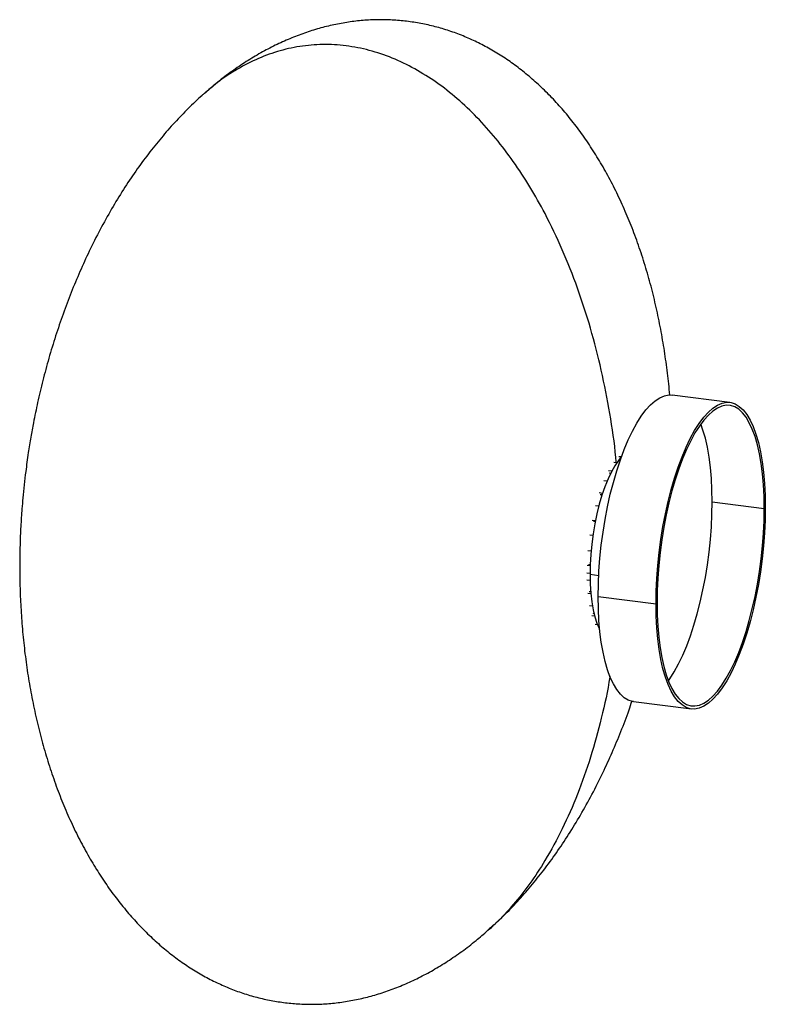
# Paper-space layout '_Dimétrica' of a CAD drawing. Header units: millimetres. Extents: x -115 to 126, y -161 to 158.
import ezdxf

# ---------------------------------------------------------------- set-up
doc = ezdxf.new("R2010")
doc.units = ezdxf.units.MM

psp = doc.layouts.new('_Dimétrica')

# ---------------------------------------------------------------- linework, layer by layer
at = {"color": 7, "linetype": 'Continuous', "lineweight": 25}
for p, q in [((114.33, 33.88), (95.62, 36.24)), ((79.17, 16.2), (78.4, 16.3)), ((77.68, 14.31), (76.74, 14.43)), ((76.07, 11.59), (75.04, 11.72)), ((75.7, 10.86), (75.25, 10.92)), ((74.58, 8.38), (73.52, 8.52)), ((73.12, 4.43), (72.05, 4.57)), ((72.95, 3.93), (72.36, 4.01)), ((71.89, 0.25), (70.82, 0.38)), ((108.57, 1.68), (125.4, -0.45)), ((70.8, -4.51), (69.74, -4.37)), ((70.76, -4.72), (70.13, -4.64)), ((69.99, -9.22), (68.94, -9.09)), ((69.4, -14.27), (68.36, -14.14)), ((69.11, -19), (68.08, -18.88)), ((69.12, -18.73), (68.53, -18.66)), ((69.06, -21.5), (68.04, -21.37)), ((71.87, -22.21), (69.06, -21.85)), ((69.08, -23.8), (68.07, -23.67)), ((69.32, -28.04), (68.34, -27.92)), ((69.27, -27.46), (68.78, -27.4)), ((71.69, -28.96), (90.4, -31.31)), ((69.85, -32.06), (68.9, -31.94)), ((70.35, -34.5), (70.08, -34.47)), ((70.57, -35.34), (69.69, -35.23)), ((71.52, -38.14), (70.76, -38.04)), ((72.23, -40.06), (71.97, -40.02)), ((83.12, -62.97), (101.83, -65.33))]:
    psp.add_line(p, q, dxfattribs=at)
at = {"color": 7, "linetype": 'Continuous', "lineweight": 25, "flags": 128}
for points in [[(71.69, -28.96), (71.76, -24.9), (71.95, -20.77), (72.26, -16.58), (72.7, -12.36), (73.26, -8.16), (73.94, -3.99), (74.73, 0.11), (75.62, 4.12), (76.61, 8), (77.69, 11.72), (78.86, 15.26), (80.1, 18.6), (81.41, 21.71), (82.78, 24.56), (84.19, 27.14), (85.65, 29.43), (87.13, 31.41), (88.62, 33.07), (90.12, 34.39), (91.62, 35.37), (93.1, 36), (94.55, 36.27), (95.62, 36.24)], [(90.4, -31.31), (90.47, -27.26), (90.66, -23.12), (90.97, -18.93), (91.41, -14.72), (91.97, -10.51), (92.65, -6.34), (93.43, -2.24), (94.33, 1.76), (95.32, 5.64), (96.4, 9.36), (97.57, 12.91), (98.81, 16.24), (100.12, 19.35), (101.49, 22.2), (102.9, 24.78), (104.36, 27.07), (105.83, 29.05), (107.33, 30.71), (108.83, 32.04), (110.32, 33.01), (111.8, 33.64), (113.26, 33.92), (114.67, 33.83), (116.04, 33.39), (117.35, 32.59), (118.59, 31.45), (119.76, 29.96), (120.84, 28.15), (121.83, 26.02), (122.73, 23.59), (123.51, 20.88), (124.19, 17.9), (124.75, 14.68), (125.19, 11.24), (125.5, 7.61), (125.69, 3.81), (125.76, -0.13)], [(125.4, -0.45), (125.34, 3.42), (125.15, 7.14), (124.84, 10.7), (124.41, 14.07), (123.87, 17.23), (123.2, 20.14), (122.43, 22.8), (121.56, 25.19), (120.59, 27.27), (119.53, 29.05), (118.38, 30.5), (117.16, 31.63), (115.88, 32.41), (114.54, 32.84), (113.15, 32.92), (111.73, 32.66), (110.28, 32.04), (108.81, 31.08), (107.34, 29.78), (105.88, 28.16), (104.43, 26.22), (103.01, 23.97), (101.62, 21.45), (100.28, 18.65), (99, 15.6), (97.78, 12.33), (96.63, 8.86), (95.57, 5.21), (94.6, 1.41), (93.73, -2.51), (92.96, -6.53), (92.29, -10.62), (91.75, -14.74), (91.31, -18.87), (91, -22.98), (90.82, -27.03), (90.76, -31)], [(108.57, 1.68), (108.5, 5.54), (108.32, 9.26), (108.01, 12.82), (107.58, 16.19), (107.03, 19.35), (106.37, 22.27), (105.6, 24.93), (104.89, 26.88)], [(79.17, 16.2), (78.24, 15.09), (77.09, 13.39), (75.96, 11.38), (74.88, 9.11), (73.87, 6.58), (72.92, 3.83), (72.06, 0.89), (71.29, -2.2), (70.63, -5.4), (70.07, -8.69), (69.63, -12.02), (69.31, -15.35), (69.12, -18.64), (69.06, -21.85)], [(94.43, -56.2), (94.89, -55.54), (96.32, -53.3), (97.7, -50.77), (99.04, -47.98), (100.33, -44.93), (101.54, -41.66), (102.69, -38.19), (103.75, -34.54), (104.72, -30.74), (105.6, -26.81), (106.37, -22.79), (107.03, -18.71), (107.58, -14.59), (108.01, -10.46), (108.32, -6.35), (108.5, -2.3), (108.57, 1.68)], [(125.76, -0.13), (125.69, -4.19), (125.5, -8.32), (125.19, -12.52), (124.75, -16.73), (124.19, -20.94), (123.51, -25.1), (122.73, -29.2), (121.83, -33.21), (120.84, -37.09), (119.76, -40.81), (118.59, -44.35), (117.35, -47.69), (116.04, -50.8), (114.67, -53.65), (113.26, -56.23), (111.8, -58.52), (110.32, -60.5), (108.83, -62.16), (107.33, -63.48), (105.83, -64.46), (104.36, -65.09), (102.9, -65.36), (101.49, -65.28), (100.12, -64.84), (98.81, -64.04), (97.57, -62.9), (96.4, -61.41), (95.32, -59.6), (94.33, -57.47), (93.43, -55.04), (92.65, -52.32), (91.97, -49.35), (91.41, -46.13), (90.97, -42.69), (90.66, -39.06), (90.47, -35.26), (90.4, -31.31)], [(90.76, -31), (90.82, -34.87), (91, -38.59), (91.31, -42.15), (91.75, -45.52), (92.29, -48.68), (92.96, -51.59), (93.73, -54.25), (94.6, -56.63), (95.57, -58.72), (96.63, -60.5), (97.78, -61.95), (99, -63.07), (100.28, -63.85), (101.62, -64.29), (103.01, -64.37), (104.43, -64.1), (105.88, -63.49), (107.34, -62.53), (108.81, -61.23), (110.28, -59.61), (111.73, -57.67), (113.15, -55.42), (114.54, -52.89), (115.88, -50.1), (117.16, -47.05), (118.38, -43.78), (119.53, -40.31), (120.59, -36.66), (121.56, -32.86), (122.43, -28.94), (123.2, -24.92), (123.87, -20.83), (124.41, -16.71), (124.84, -12.58), (125.15, -8.47), (125.34, -4.42), (125.4, -0.45)], [(69.06, -21.85), (69.12, -24.96), (69.31, -27.91), (69.63, -30.68), (70.07, -33.23), (70.63, -35.54), (71.29, -37.57), (72.06, -39.31), (72.15, -39.48)], [(83.12, -62.97), (82.78, -62.92), (81.41, -62.48), (80.1, -61.68), (78.86, -60.54), (77.69, -59.05), (76.61, -57.24), (75.62, -55.11), (74.73, -52.68), (73.94, -49.97), (73.26, -46.99), (72.7, -43.77), (72.26, -40.33), (71.95, -36.7), (71.76, -32.9), (71.69, -28.96)]]:
    psp.add_lwpolyline(points, dxfattribs=at)
at = {"color": 7, "linetype": 'Continuous', "lineweight": 25}
for points, knots in [([(94.84, 36.15), (94.84, 36.19), (94.67, 38.61), (94.12, 43.4), (93.17, 50.52), (91.96, 57.59), (90.51, 64.59), (88.83, 71.46), (86.91, 78.18), (84.77, 84.73), (82.4, 91.08), (79.83, 97.2), (77.05, 103.08), (74.09, 108.69), (70.94, 114.03), (67.63, 119.08), (64.15, 123.85), (60.53, 128.31), (56.77, 132.46), (52.89, 136.3), (48.88, 139.83), (44.78, 143.04), (40.57, 145.94), (36.28, 148.51), (31.91, 150.77), (27.47, 152.71), (22.96, 154.34), (18.41, 155.64), (13.8, 156.64), (9.16, 157.31), (4.48, 157.68), (-0.23, 157.73), (-4.95, 157.46), (-9.69, 156.88), (-14.44, 155.98), (-19.19, 154.76), (-23.93, 153.22), (-28.67, 151.35), (-33.4, 149.16), (-38.1, 146.64), (-42.77, 143.79), (-47.4, 140.59), (-51.73, 137.29), (-54.43, 134.94), (-55.68, 133.86)], [0, 0, 0, 0, 0.000482, 0.02987, 0.059463, 0.089106, 0.118667, 0.148033, 0.177096, 0.205917, 0.234309, 0.262247, 0.289698, 0.316638, 0.343038, 0.368945, 0.394312, 0.419153, 0.443488, 0.46734, 0.490746, 0.51371, 0.536257, 0.55848, 0.580369, 0.60199, 0.62341, 0.644622, 0.665726, 0.686812, 0.707839, 0.728912, 0.750128, 0.771438, 0.792965, 0.81479, 0.836864, 0.859343, 0.882254, 0.905578, 0.929438, 0.953841, 0.978811, 1, 1, 1, 1]), ([(77.55, 14.33), (77.5, 14.9), (77.08, 20.22), (75.53, 30.23), (72.87, 44.18), (69.38, 57.74), (65.18, 70.77), (60.28, 83.18), (55.07, 94.12), (49.71, 103.62), (44.4, 111.77), (38.7, 119.28), (32.64, 126.11), (26.22, 132.19), (19.48, 137.48), (12.45, 141.91), (5.16, 145.42), (-2.31, 147.94), (-9.87, 149.43), (-17.44, 149.85), (-24.9, 149.21), (-32.19, 147.54), (-39.23, 144.88), (-45.95, 141.27), (-51.46, 137.54), (-54.5, 134.8), (-55.62, 133.8)], [0, 0, 0, 0, 0.0078793, 0.072987, 0.1369795, 0.1995264, 0.2603419, 0.319184, 0.3758808, 0.4196265, 0.4619229, 0.5028, 0.5423305, 0.5806263, 0.6178502, 0.65419, 0.689858, 0.7250779, 0.760075, 0.7950721, 0.8302919, 0.86596, 0.9022998, 0.9395236, 0.9778195, 1, 1, 1, 1]), ([(-55.68, 133.86), (-55.94, 133.64), (-57.75, 132.1), (-60.98, 128.97), (-65.38, 124.43), (-69.68, 119.52), (-73.89, 114.27), (-77.98, 108.68), (-81.95, 102.72), (-85.79, 96.42), (-89.49, 89.75), (-92.9, 82.99), (-96.01, 76.19), (-98.83, 69.41), (-101.45, 62.46), (-103.86, 55.37), (-106.05, 48.18), (-107.98, 41.01), (-109.63, 34.04), (-110.89, 27.94), (-111.88, 22.52), (-112.74, 17.25), (-113.23, 13.51), (-113.51, 11.46)], [0, 0, 0, 0, 0.007677, 0.053485, 0.100498, 0.148747, 0.198232, 0.249048, 0.301256, 0.354924, 0.410146, 0.467006, 0.519053, 0.571806, 0.625135, 0.678861, 0.732707, 0.786192, 0.838055, 0.885839, 0.919401, 0.955753, 1, 1, 1, 1]), ([(-113.51, 11.46), (-113.84, 8.62), (-114.3, 4.63), (-114.79, -1.3), (-115.13, -6.38), (-115.38, -12.45), (-115.47, -18.85), (-115.39, -25.55), (-115.11, -32.46), (-114.61, -39.5), (-113.88, -46.6), (-112.91, -53.72), (-111.7, -60.79), (-110.25, -67.79), (-108.57, -74.66), (-106.65, -81.38), (-104.51, -87.93), (-102.14, -94.28), (-99.57, -100.4), (-96.79, -106.27), (-93.83, -111.89), (-90.68, -117.23), (-87.37, -122.28), (-83.89, -127.04), (-80.27, -131.5), (-76.51, -135.66), (-72.63, -139.5), (-68.62, -143.03), (-64.52, -146.24), (-60.31, -149.13), (-56.02, -151.71), (-51.65, -153.97), (-47.21, -155.91), (-42.7, -157.53), (-38.15, -158.84), (-33.54, -159.83), (-28.9, -160.51), (-24.22, -160.88), (-19.51, -160.92), (-14.79, -160.66), (-10.05, -160.07), (-5.3, -159.17), (-0.55, -157.95), (4.19, -156.41), (8.93, -154.55), (13.66, -152.36), (18.36, -149.84), (23.03, -146.99), (27.66, -143.79), (31.99, -140.49), (34.69, -138.14), (35.93, -137.06)], [0, 0, 0, 0, 0.02896, 0.040709, 0.060237, 0.080562, 0.102383, 0.125133, 0.148646, 0.17265, 0.196975, 0.221471, 0.246008, 0.270477, 0.294785, 0.318842, 0.342698, 0.3662, 0.389325, 0.412048, 0.434348, 0.4562, 0.477645, 0.498642, 0.519205, 0.539347, 0.559091, 0.578465, 0.597474, 0.616137, 0.634532, 0.652651, 0.670547, 0.688278, 0.705836, 0.723305, 0.740759, 0.758164, 0.775607, 0.793169, 0.810808, 0.828627, 0.846692, 0.864965, 0.883571, 0.902536, 0.921843, 0.941592, 0.961792, 0.982461, 1, 1, 1, 1]), ([(75.49, -54.62), (75.47, -54.75), (74.81, -59.38), (72.8, -68.21), (69.39, -80.91), (65.18, -92.88), (60.28, -104.06), (55.06, -113.68), (49.72, -121.84), (44.38, -128.61), (39.79, -133.68), (36.78, -136.23), (35.88, -136.99)], [0, 0, 0, 0, 0.003938, 0.146482, 0.285806, 0.421274, 0.552346, 0.678639, 0.776083, 0.870298, 0.961353, 1, 1, 1, 1]), ([(38.64, -134.58), (39.49, -133.79), (41.88, -131.57), (45.63, -127.62), (49.94, -122.72), (54.15, -117.47), (58.24, -111.87), (62.21, -105.92), (66.05, -99.62), (69.75, -92.95), (73.16, -86.18), (76.27, -79.38), (79.08, -72.61), (81.22, -67.05), (82.33, -63.72), (82.66, -62.75)], [0, 0, 0, 0, 0.04208, 0.117939, 0.195791, 0.275639, 0.357634, 0.441875, 0.528472, 0.617576, 0.709324, 0.793305, 0.878426, 0.964475, 1, 1, 1, 1]), ([(35.93, -137.06), (36.2, -136.84), (37.04, -136.13), (37.84, -135.35), (38.39, -134.82)], [0, 0, 0, 0, 0.308987, 1, 1, 1, 1])]:
    psp.add_open_spline(points, degree=3, knots=knots, dxfattribs=at)

doc.saveas('drawing.dxf')
